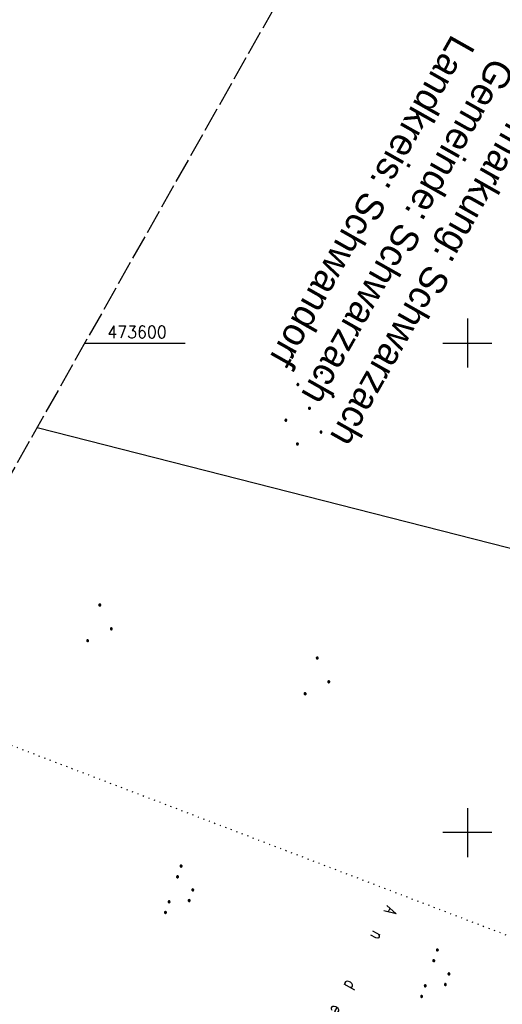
# Model space of a CAD drawing. Extents: x 511324 to 512029, y 473109 to 474055.
# Tile 12 of 29: x 511509 to 511607, y 473465 to 473666. Entities that reach past the tile are written whole.
import ezdxf

# ---------------------------------------------------------------- set-up
doc = ezdxf.new("R2010")
doc.units = 0
doc.header["$LTSCALE"] = 10
doc.header["$MEASUREMENT"] = 0
for name, pattern in [('LT00', [0]), ('LT14', [0.6, 0.5, -0.1]), ('PUNKTX2_STR', [0.6, 0.1, -0.5])]:
    doc.linetypes.add(name, pattern=pattern)
doc.layers.get('0').update_dxf_attribs({"linetype": 'LT00'})
doc.layers.add('-BLATT_92-RAND', color=7, linetype='LT14', plot=False)
for name, color, linetype in [('DFK_BES-NAME', 255, 'LT00'), ('DFK_KATASTER', 250, 'LT00'), ('DFK_NUTZUNG', 250, 'LT00'), ('DFK_NUTZUNGSGRENZE', 70, 'PUNKTX2_STR'), ('GRENZNAME', 250, 'Continuous'), ('V92_RASTER', 250, 'LT00')]:
    doc.layers.add(name, color=color, linetype=linetype)
doc.styles.get("Standard").update_dxf_attribs({"font": 'romans.shx'})
doc.styles.add('UNIR-H', font='unir_h.shx', dxfattribs={"width": 0.8})

# ---------------------------------------------------------------- blocks, each defined once
blk = doc.blocks.new('SYMB7111')
at = {"color": 0, "linetype": 'ByBlock'}
for p, q in [((-0.13, 0.202919), (-0.13, 0.177081)), ((-0.125, 0.172895), (-0.125, 0.207105)), ((-0.12, 0.209164), (-0.12, 0.170836)), ((-0.115, 0.170204), (-0.115, 0.209796)), ((-0.11, 0.209164), (-0.11, 0.170836)), ((-0.105, 0.172895), (-0.105, 0.207105)), ((-0.1, 0.202919), (-0.1, 0.177081)), ((0.1, 0.202919), (0.1, 0.177081)), ((0.105, 0.172895), (0.105, 0.207105)), ((0.11, 0.209164), (0.11, 0.170836)), ((0.115, 0.170204), (0.115, 0.209796)), ((0.12, 0.209164), (0.12, 0.170836)), ((0.125, 0.172895), (0.125, 0.207105)), ((0.13, 0.202919), (0.13, 0.177081)), ((-0.095, 0.189874), (-0.095, 0.190146)), ((0.135, 0.189874), (0.135, 0.190146)), ((-0.515, -0.177081), (-0.515, -0.202919)), ((-0.51, -0.207105), (-0.51, -0.172895)), ((-0.505, -0.170836), (-0.505, -0.209164)), ((-0.5, -0.209796), (-0.5, -0.170204)), ((-0.495, -0.170836), (-0.495, -0.209164)), ((-0.49, -0.207105), (-0.49, -0.172895)), ((-0.485, -0.177081), (-0.485, -0.202919)), ((-0.48, -0.190126), (-0.48, -0.189854)), ((-0.285, -0.177081), (-0.285, -0.202919)), ((-0.28, -0.207105), (-0.28, -0.172895)), ((-0.275, -0.170836), (-0.275, -0.209164)), ((-0.27, -0.209796), (-0.27, -0.170204)), ((-0.265, -0.170836), (-0.265, -0.209164)), ((-0.26, -0.207105), (-0.26, -0.172895)), ((-0.255, -0.177081), (-0.255, -0.202919)), ((-0.25, -0.190126), (-0.25, -0.189854)), ((0.255, -0.177081), (0.255, -0.202919)), ((0.26, -0.207105), (0.26, -0.172895)), ((0.265, -0.170836), (0.265, -0.209164)), ((0.27, -0.209796), (0.27, -0.170204)), ((0.275, -0.170836), (0.275, -0.209164)), ((0.28, -0.207105), (0.28, -0.172895)), ((0.285, -0.177081), (0.285, -0.202919)), ((0.29, -0.190126), (0.29, -0.189854)), ((0.485, -0.177081), (0.485, -0.202919)), ((0.49, -0.207105), (0.49, -0.172895)), ((0.495, -0.170836), (0.495, -0.209164)), ((0.5, -0.209796), (0.5, -0.170204)), ((0.505, -0.170836), (0.505, -0.209164)), ((0.51, -0.207105), (0.51, -0.172895)), ((0.515, -0.177081), (0.515, -0.202919)), ((0.52, -0.190126), (0.52, -0.189854))]:
    blk.add_line(p, q, dxfattribs=at)
for points in [[(-0.095, 0.19), (-0.096981, 0.198678), (-0.10253, 0.205637), (-0.11055, 0.209499), (-0.11945, 0.209499), (-0.12747, 0.205637), (-0.133019, 0.198678), (-0.135, 0.19), (-0.133019, 0.181322), (-0.12747, 0.174363), (-0.11945, 0.170501), (-0.11055, 0.170501), (-0.10253, 0.174363), (-0.096981, 0.181322), (-0.095, 0.19)], [(0.135, 0.19), (0.133019, 0.198678), (0.12747, 0.205637), (0.11945, 0.209499), (0.11055, 0.209499), (0.10253, 0.205637), (0.096981, 0.198678), (0.095, 0.19), (0.096981, 0.181322), (0.10253, 0.174363), (0.11055, 0.170501), (0.11945, 0.170501), (0.12747, 0.174363), (0.133019, 0.181322), (0.135, 0.19)], [(-0.48, -0.19), (-0.481981, -0.181322), (-0.48753, -0.174363), (-0.49555, -0.170501), (-0.50445, -0.170501), (-0.51247, -0.174363), (-0.518019, -0.181322), (-0.52, -0.19), (-0.518019, -0.198678), (-0.51247, -0.205637), (-0.50445, -0.209499), (-0.49555, -0.209499), (-0.48753, -0.205637), (-0.481981, -0.198678), (-0.48, -0.19)], [(-0.25, -0.19), (-0.251981, -0.181322), (-0.25753, -0.174363), (-0.26555, -0.170501), (-0.27445, -0.170501), (-0.28247, -0.174363), (-0.288019, -0.181322), (-0.29, -0.19), (-0.288019, -0.198678), (-0.28247, -0.205637), (-0.27445, -0.209499), (-0.26555, -0.209499), (-0.25753, -0.205637), (-0.251981, -0.198678), (-0.25, -0.19)], [(0.29, -0.19), (0.288019, -0.181322), (0.28247, -0.174363), (0.27445, -0.170501), (0.26555, -0.170501), (0.25753, -0.174363), (0.251981, -0.181322), (0.25, -0.19), (0.251981, -0.198678), (0.25753, -0.205637), (0.26555, -0.209499), (0.27445, -0.209499), (0.28247, -0.205637), (0.288019, -0.198678), (0.29, -0.19)], [(0.52, -0.19), (0.518019, -0.181322), (0.51247, -0.174363), (0.50445, -0.170501), (0.49555, -0.170501), (0.48753, -0.174363), (0.481981, -0.181322), (0.48, -0.19), (0.481981, -0.198678), (0.48753, -0.205637), (0.49555, -0.209499), (0.50445, -0.209499), (0.51247, -0.205637), (0.518019, -0.198678), (0.52, -0.19)]]:
    blk.add_lwpolyline(points, dxfattribs=at)
blk = doc.blocks.new('Ackerland7')
at = {"layer": 'DFK_NUTZUNG', "color": 0, "linetype": 'ByBlock'}
for p, q in [((-4, 3.93), (-4, 3.67)), ((-3.95, 3.63), (-3.95, 3.97)), ((-3.9, 3.99), (-3.9, 3.61)), ((-3.85, 3.6), (-3.85, 4)), ((-3.8, 3.99), (-3.8, 3.61)), ((-3.75, 3.63), (-3.75, 3.97)), ((-3.7, 3.93), (-3.7, 3.67)), ((-3.65, 3.8), (-3.65, 3.8)), ((3.7, 3.93), (3.7, 3.67)), ((3.75, 3.63), (3.75, 3.97)), ((3.8, 3.99), (3.8, 3.61)), ((3.85, 3.6), (3.85, 4)), ((3.9, 3.99), (3.9, 3.61)), ((3.95, 3.63), (3.95, 3.97)), ((4, 3.93), (4, 3.67)), ((4.05, 3.8), (4.05, 3.8)), ((-7.85, 0.13), (-7.85, -0.13)), ((-7.8, -0.17), (-7.8, 0.17)), ((-7.75, 0.19), (-7.75, -0.19)), ((-7.7, -0.2), (-7.7, 0.2)), ((-7.65, 0.19), (-7.65, -0.19)), ((-7.6, -0.17), (-7.6, 0.17)), ((-7.55, 0.13), (-7.55, -0.13)), ((-7.5, 0), (-7.5, 0)), ((-0.15, 0.13), (-0.15, -0.13)), ((-0.1, -0.17), (-0.1, 0.17)), ((-0.05, 0.19), (-0.05, -0.19)), ((0, -0.2), (0, 0.2)), ((0.05, 0.19), (0.05, -0.19)), ((0.1, -0.17), (0.1, 0.17)), ((0.15, 0.13), (0.15, -0.13)), ((0.2, 0), (0.2, 0)), ((7.55, 0.13), (7.55, -0.13)), ((7.6, -0.17), (7.6, 0.17)), ((7.65, 0.19), (7.65, -0.19)), ((7.7, -0.2), (7.7, 0.2)), ((7.75, 0.19), (7.75, -0.19)), ((7.8, -0.17), (7.8, 0.17)), ((7.85, 0.13), (7.85, -0.13)), ((7.9, 0), (7.9, 0)), ((-4, -3.67), (-4, -3.93)), ((-3.95, -3.97), (-3.95, -3.63)), ((-3.9, -3.61), (-3.9, -3.99)), ((-3.85, -4), (-3.85, -3.6)), ((-3.8, -3.61), (-3.8, -3.99)), ((-3.75, -3.97), (-3.75, -3.63)), ((-3.7, -3.67), (-3.7, -3.93)), ((-3.65, -3.8), (-3.65, -3.8)), ((3.7, -3.67), (3.7, -3.93)), ((3.75, -3.97), (3.75, -3.63)), ((3.8, -3.61), (3.8, -3.99)), ((3.85, -4), (3.85, -3.6)), ((3.9, -3.61), (3.9, -3.99)), ((3.95, -3.97), (3.95, -3.63)), ((4, -3.67), (4, -3.93)), ((4.05, -3.8), (4.05, -3.8))]:
    blk.add_line(p, q, dxfattribs=at)
for points in [[(-3.65, 3.8), (-3.67, 3.89), (-3.73, 3.96), (-3.81, 3.99), (-3.89, 3.99), (-3.97, 3.96), (-4.03, 3.89), (-4.05, 3.8), (-4.03, 3.71), (-3.97, 3.64), (-3.89, 3.6), (-3.81, 3.6), (-3.73, 3.64), (-3.67, 3.71), (-3.65, 3.8)], [(4.05, 3.8), (4.03, 3.89), (3.97, 3.96), (3.89, 3.99), (3.81, 3.99), (3.73, 3.96), (3.67, 3.89), (3.65, 3.8), (3.67, 3.71), (3.73, 3.64), (3.81, 3.61), (3.89, 3.61), (3.97, 3.64), (4.03, 3.71), (4.05, 3.8)], [(-7.5, 0), (-7.52, 0.09), (-7.58, 0.16), (-7.66, 0.19), (-7.74, 0.19), (-7.82, 0.16), (-7.88, 0.09), (-7.9, 0)], [(0.2, 0), (0.18, 0.09), (0.12, 0.16), (0.04, 0.19), (-0.04, 0.19), (-0.12, 0.16), (-0.18, 0.09), (-0.2, 0)], [(-0.2, 0), (-0.18, -0.09), (-0.12, -0.16), (-0.04, -0.19), (0.04, -0.19), (0.12, -0.16), (0.18, -0.09), (0.2, 0)], [(7.9, 0), (7.88, 0.09), (7.82, 0.16), (7.74, 0.19), (7.66, 0.19), (7.58, 0.16), (7.52, 0.09), (7.5, 0)], [(7.5, 0), (7.52, -0.09), (7.58, -0.16), (7.66, -0.19), (7.74, -0.19), (7.82, -0.16), (7.88, -0.09), (7.9, 0)], [(-7.9, 0), (-7.88, -0.09), (-7.82, -0.16), (-7.74, -0.19), (-7.66, -0.19), (-7.58, -0.16), (-7.52, -0.09), (-7.5, 0)], [(-3.65, -3.8), (-3.67, -3.71), (-3.73, -3.64), (-3.81, -3.61), (-3.89, -3.61), (-3.97, -3.64), (-4.03, -3.71), (-4.05, -3.8), (-4.03, -3.89), (-3.97, -3.96), (-3.89, -3.99), (-3.81, -3.99), (-3.73, -3.96), (-3.67, -3.89), (-3.65, -3.8)], [(4.05, -3.8), (4.03, -3.71), (3.97, -3.64), (3.89, -3.61), (3.81, -3.61), (3.73, -3.64), (3.67, -3.71), (3.65, -3.8), (3.67, -3.89), (3.73, -3.96), (3.81, -3.99), (3.89, -3.99), (3.97, -3.96), (4.03, -3.89), (4.05, -3.8)]]:
    blk.add_lwpolyline(points, dxfattribs=at)
blk = doc.blocks.new('Ackerland3')
at = {"layer": 'DFK_NUTZUNG', "color": 0, "linetype": 'ByBlock'}
for p, q in [((-0.15, 2.66), (-0.15, 2.4)), ((-0.1, 2.36), (-0.1, 2.7)), ((-0.05, 2.72), (-0.05, 2.34)), ((0, 2.33), (0, 2.73)), ((0.05, 2.72), (0.05, 2.34)), ((0.1, 2.36), (0.1, 2.7)), ((0.15, 2.66), (0.15, 2.4)), ((0.2, 2.53), (0.2, 2.53)), ((-4, -1.14), (-4, -1.4)), ((-3.95, -1.44), (-3.95, -1.1)), ((-3.9, -1.07), (-3.9, -1.46)), ((-3.85, -1.46), (-3.85, -1.07)), ((-3.8, -1.07), (-3.8, -1.46)), ((-3.75, -1.44), (-3.75, -1.1)), ((-3.7, -1.14), (-3.7, -1.4)), ((-3.65, -1.27), (-3.65, -1.26)), ((3.7, -1.14), (3.7, -1.4)), ((3.75, -1.44), (3.75, -1.1)), ((3.8, -1.07), (3.8, -1.46)), ((3.85, -1.46), (3.85, -1.07)), ((3.9, -1.07), (3.9, -1.46)), ((3.95, -1.44), (3.95, -1.1)), ((4, -1.14), (4, -1.4)), ((4.05, -1.27), (4.05, -1.26))]:
    blk.add_line(p, q, dxfattribs=at)
for points in [[(0.2, 2.53), (0.18, 2.62), (0.12, 2.69), (0.04, 2.73), (-0.04, 2.73), (-0.12, 2.69), (-0.18, 2.62), (-0.2, 2.53), (-0.18, 2.45), (-0.12, 2.38), (-0.04, 2.34), (0.04, 2.34), (0.12, 2.38), (0.18, 2.45), (0.2, 2.53)], [(-3.65, -1.27), (-3.67, -1.18), (-3.73, -1.11), (-3.81, -1.07), (-3.89, -1.07), (-3.97, -1.11), (-4.03, -1.18), (-4.05, -1.27)], [(-4.05, -1.27), (-4.03, -1.35), (-3.97, -1.42), (-3.89, -1.46), (-3.81, -1.46), (-3.73, -1.42), (-3.67, -1.35), (-3.65, -1.27)], [(4.05, -1.27), (4.03, -1.18), (3.97, -1.11), (3.89, -1.07), (3.81, -1.07), (3.73, -1.11), (3.67, -1.18), (3.65, -1.27)], [(3.65, -1.27), (3.67, -1.35), (3.73, -1.42), (3.81, -1.46), (3.89, -1.46), (3.97, -1.42), (4.03, -1.35), (4.05, -1.27)]]:
    blk.add_lwpolyline(points, dxfattribs=at)

msp = doc.modelspace()

# ---------------------------------------------------------------- linework, layer by layer
at = {"layer": '-BLATT_92-RAND'}
msp.add_lwpolyline([(511779.03, 474055.25), (511324.06, 473249.87), (511573.95, 473108.71), (512028.91, 473914.09), (511779.03, 474055.25)], dxfattribs=at)
at = {"layer": 'DFK_KATASTER'}
msp.add_line((511512.09, 473582.73), (511658.63, 473545.38), dxfattribs=at)
at = {"layer": 'DFK_NUTZUNGSGRENZE', "ltscale": 0.2}
msp.add_line((511485.53, 473526.01), (511617.38, 473475.49), dxfattribs=at)
at = {"layer": 'V92_RASTER'}
for p, q in [((511600, 473605), (511600, 473595)), ((511521.85, 473600), (511542.33, 473600)), ((511595, 473600), (511605, 473600)), ((511600, 473505), (511600, 473495)), ((511605, 473500), (511595, 473500))]:
    msp.add_line(p, q, dxfattribs=at)

# ---------------------------------------------------------------- block references
at = {"layer": 'DFK_NUTZUNG'}
for name, p, rotation in [('Ackerland7', (511567.75, 473586.66), 251.2883000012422), ('Ackerland3', (511524.87, 473542.43), 251.2883000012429), ('Ackerland3', (511569.3, 473531.61), 251.2883000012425)]:
    msp.add_blockref(name, p, dxfattribs=dict(at, rotation=rotation))
at = {"layer": 'DFK_NUTZUNG', "xscale": 9.999999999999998, "yscale": 10, "zscale": 10, "rotation": 251.28826}
for p in [(511541.73, 473487.81), (511594.07, 473470.67)]:
    msp.add_blockref('SYMB7111', p, dxfattribs=at)

# ---------------------------------------------------------------- texts
at = {"layer": 'DFK_BES-NAME', "width": 0.75}
msp.add_text('A   n       d   e   r       A   u   t   o   b   a   h   n', height=2.5, rotation=241.4482, dxfattribs=at).set_placement((511583.62, 473485.21))
at = {"layer": 'GRENZNAME', "insert": (511618.01, 473651.33), "char_height": 5.6, "width": 93.2904, "attachment_point": 1, "rotation": 240.5376, "style": 'UNIR-H'}
msp.add_mtext('{\\W1;Gemarkung: Schwarzach\\PGemeinde: Schwarzach\\PLandkreis: Schwandorf}', dxfattribs=at)
at = {"layer": 'V92_RASTER', "width": 0.944}
msp.add_text(' 473600', height=2.5, rotation=0.0018, dxfattribs=at).set_placement((511524.83, 473601))

doc.saveas('drawing.dxf')
